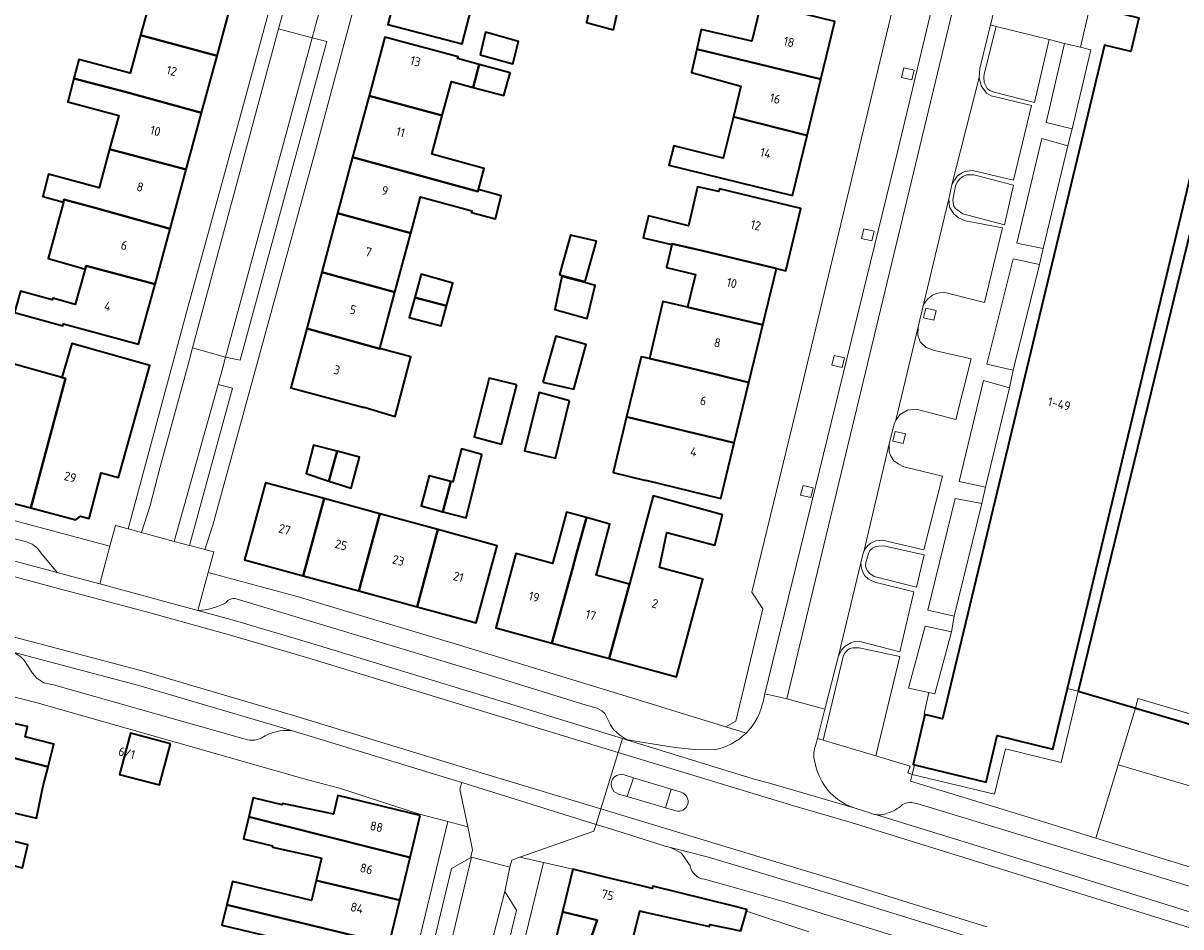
# Model space of a CAD drawing. Extents: x 151587 to 155483, y 462503 to 464608.
# Tile 182 of 236: x 153873 to 153989, y 463403 to 463493. Entities that reach past the tile are written whole.
import ezdxf
from ezdxf.enums import TextEntityAlignment as Align

# ---------------------------------------------------------------- set-up
doc = ezdxf.new("R2010")
doc.units = 0
doc.header["$LTSCALE"] = 0.5
for name, color, linetype, lineweight in [('B-RO-GK-BESCHOEIING-G', 251, 'GK-BESCHOEIING', 35), ('B-RO-GR-BEPLANTING_CULTUUR_HEESTERS-GV', 251, 'CONTINUOUS', 18), ('B-RO-GR-GROENVOORZIENING-GV', 251, 'CONTINUOUS', 18), ('B-RO-OG-BEBOUWING-GV', 6, 'CONTINUOUS', 35), ('B-RO-OG-BEBOUWING-T18', 1, 'CONTINUOUS', 18), ('B-RO-OG-TERREIN_CULTUURSCHEIDING-GV', 251, 'CONTINUOUS', 18), ('B-RO-OG-WATER_MEER-GV', 251, 'CONTINUOUS', 18), ('B-RO-OG-WATER_SLOOT-GV', 251, 'CONTINUOUS', 18), ('B-RO-VH-VERHARDING_ASFALT-GV', 251, 'CONTINUOUS', 18), ('B-RO-VH-VERHARDING_BETON-GV', 251, 'CONTINUOUS', 18), ('B-RO-VH-VERHARDING_BETONSTRAATSTEEN-GV', 251, 'CONTINUOUS', 18), ('B-RO-VH-VERHARDING_STRAATBAKSTEEN-GV', 251, 'CONTINUOUS', 18), ('B-RO-VH-VERHARDING_TEGEL-GV', 251, 'CONTINUOUS', 18)]:
    doc.layers.add(name, color=color, linetype=linetype, lineweight=lineweight)
doc.styles.add('NLCS-ISO-M200-T18', font='NLCS-ISO.ttf', dxfattribs={"height": 0.36})
doc.linetypes.add('GK-BESCHOEIING', pattern='A,30,-5,[1,NLCS.SHX,S=1,R=0,X=0,Y=0],-5', length=40)

msp = doc.modelspace()

# ---------------------------------------------------------------- linework, layer by layer
at = {"layer": 'B-RO-GK-BESCHOEIING-G', "flags": 128}
for points in [[(154000.1, 463475.734), (153991.401, 463477.848), (153978.816, 463426.289)], [(153978.816, 463426.289), (154000, 463420.027)]]:
    msp.add_lwpolyline(points, dxfattribs=at)
at = {"layer": 'B-RO-GR-BEPLANTING_CULTUUR_HEESTERS-GV', "flags": 128}
for points in [[(153975.892, 463491.654), (153970.593, 463492.967), (153969.361, 463488.188), (153969.332, 463487.925), (153969.385, 463487.353), (153969.689, 463486.753), (153969.942, 463486.553), (153970.391, 463486.383), (153974.427, 463485.338)], [(153979.047, 463490.872), (153977.446, 463491.269), (153975.586, 463483.333), (153978.211, 463482.701), (153980.067, 463490.619)], [(153975.307, 463470.701), (153977.77, 463480.992), (153975.171, 463481.73), (153972.655, 463471.223)], [(153966.948, 463477.688), (153966.675, 463477.349), (153966.503, 463476.975), (153966.224, 463475.537), (153966.33, 463474.903), (153966.525, 463474.657), (153967.222, 463474.155), (153971.421, 463473.064), (153972.321, 463477.03), (153968.353, 463478.076), (153967.603, 463478.064), (153967.231, 463477.925)], [(153972.286, 463458.491), (153974.942, 463469.095), (153972.301, 463469.661), (153969.653, 463459.093)], [(153969.502, 463446.74), (153971.904, 463456.722), (153969.301, 463457.447), (153966.859, 463447.298)], [(153966.367, 463433.787), (153969.136, 463445.112), (153966.479, 463445.611), (153963.741, 463434.417)], [(153957.545, 463438.589), (153957.66, 463438.346), (153957.897, 463438.066), (153958.347, 463437.793), (153962.589, 463436.725), (153963.363, 463439.962), (153959.27, 463440.855), (153958.791, 463440.835), (153958.429, 463440.756), (153958.169, 463440.61), (153957.894, 463440.372), (153957.755, 463440.078), (153957.489, 463439.194), (153957.482, 463438.871)], [(153966.104, 463432.229), (153963.457, 463432.785), (153961.782, 463426.588), (153963.824, 463426.129), (153964.419, 463425.995)], [(153958.49, 463419.79), (153960.924, 463429.747), (153956.841, 463430.613), (153956.212, 463430.64), (153955.894, 463430.544), (153955.649, 463430.397), (153955.373, 463430.061), (153955.215, 463429.759), (153953.215, 463421.36)], [(153980.588, 463411.541), (153982.836, 463418.893), (153984.577, 463424.586), (153978.816, 463426.289), (153977.097, 463419.133), (153971.514, 463420.495), (153970.405, 463415.926), (153962.155, 463417.923), (153961.985, 463417.24), (153975.781, 463413.021)], [(153962.397, 463418.893), (153962.155, 463417.923), (153970.405, 463415.926), (153971.514, 463420.495), (153977.097, 463419.133), (153978.816, 463426.289), (153977.741, 463426.547), (153976.281, 463420.471), (153970.696, 463421.833), (153969.562, 463417.159)]]:
    msp.add_lwpolyline(points, close=True, dxfattribs=at)
at = {"layer": 'B-RO-GR-GROENVOORZIENING-GV', "flags": 128}
for points in [[(153961.323, 463488.821), (153961.081, 463487.847), (153962.12, 463487.618), (153962.354, 463488.587)], [(153957.316, 463472.647), (153957.074, 463471.673), (153958.113, 463471.444), (153958.347, 463472.413)], [(153963.537, 463464.701), (153963.295, 463463.727), (153964.334, 463463.498), (153964.568, 463464.467)], [(153954.321, 463459.964), (153954.079, 463458.99), (153955.118, 463458.761), (153955.352, 463459.73)], [(153960.448, 463452.328), (153960.206, 463451.354), (153961.245, 463451.125), (153961.479, 463452.094)], [(153951.2, 463446.923), (153950.958, 463445.949), (153951.997, 463445.72), (153952.231, 463446.689)]]:
    msp.add_lwpolyline(points, close=True, dxfattribs=at)
at = {"layer": 'B-RO-OG-BEBOUWING-GV', "flags": 128}
msp.add_lwpolyline([(153995.389, 463503.123), (153984.692, 463505.703), (153983.327, 463500), (153982.02, 463494.539), (153984.905, 463493.843), (153984.086, 463490.438), (153981.442, 463491.074), (153965.198, 463423.507), (153963.438, 463423.93), (153962.236, 463418.932), (153962.397, 463418.893), (153969.562, 463417.159), (153970.696, 463421.833), (153976.281, 463420.471), (153977.741, 463426.547), (153992.596, 463488.378)], dxfattribs=at)
for points in [[(153884.728, 463492.097), (153892.404, 463490.014), (153893.992, 463495.853), (153881.139, 463499.348), (153880.512, 463497.011), (153885.71, 463495.709)], [(153918.438, 463496.81), (153911.02, 463498.816), (153909.549, 463493.151), (153916.991, 463491.234)], [(153932.182, 463492.627), (153932.62, 463494.591), (153929.918, 463495.375), (153929.458, 463493.375)], [(153940.541, 463490.691), (153945.578, 463489.475), (153952.997, 463487.684), (153954.408, 463493.467), (153946.991, 463495.267), (153946.965, 463495.158), (153946.911, 463494.938), (153946.065, 463491.472), (153940.995, 463492.649)], [(153892.404, 463490.014), (153884.728, 463492.097), (153883.688, 463488.271), (153878.524, 463489.649), (153878.041, 463487.754), (153883.179, 463486.397), (153890.853, 463484.31)], [(153907.656, 463486.006), (153915.004, 463484.037), (153915.916, 463487.441), (153918.101, 463486.855), (153918.716, 463489.15), (153916.531, 463489.735), (153916.583, 463489.929), (153909.235, 463491.898)], [(153918.795, 463490.114), (153922.065, 463489.228), (153922.657, 463491.448), (153919.344, 463492.388)], [(153952.997, 463487.684), (153945.578, 463489.475), (153940.541, 463490.691), (153939.996, 463488.341), (153944.966, 463486.967), (153944.219, 463483.905), (153951.617, 463482.03)], [(153918.716, 463489.15), (153918.101, 463486.855), (153921.195, 463486.026), (153921.81, 463488.32)], [(153889.3, 463478.596), (153890.853, 463484.31), (153883.179, 463486.397), (153878.041, 463487.754), (153877.442, 463485.406), (153882.539, 463484.043), (153881.617, 463480.652)], [(153907.656, 463486.006), (153906.003, 463479.837), (153918.57, 463476.409), (153918.624, 463476.605), (153919.197, 463478.707), (153914.089, 463480.114), (153913.962, 463480.148), (153915.004, 463484.037)], [(153951.617, 463482.03), (153944.219, 463483.905), (153943.204, 463479.748), (153938.253, 463481.002), (153937.748, 463479.054), (153950.145, 463476.001)], [(153889.3, 463478.596), (153881.617, 463480.652), (153880.561, 463476.771), (153875.474, 463478.131), (153874.906, 463475.915), (153876.987, 463475.347), (153877.034, 463475.6), (153880.023, 463474.791), (153887.688, 463472.669)], [(153906.003, 463479.837), (153904.496, 463474.215), (153911.838, 463472.221), (153912.812, 463475.856), (153913.061, 463475.79), (153917.953, 463474.464), (153917.925, 463474.302), (153920.331, 463473.653), (153920.926, 463475.977), (153918.624, 463476.605), (153918.57, 463476.409)], [(153938.047, 463471.084), (153938.067, 463471.165), (153940.997, 463470.469), (153948.524, 463468.681), (153949.467, 463468.453), (153950.974, 463474.686), (153942.821, 463476.657), (153942.756, 463476.389), (153940.621, 463476.876), (153939.702, 463472.957), (153935.702, 463473.958), (153935.188, 463471.877), (153935.161, 463471.769)], [(153886.177, 463467.11), (153887.688, 463472.669), (153880.023, 463474.791), (153877.034, 463475.6), (153876.987, 463475.347), (153875.472, 463469.672), (153878.405, 463468.84), (153879.173, 463468.622), (153879.268, 463468.956)], [(153911.838, 463472.221), (153904.496, 463474.215), (153902.911, 463468.297), (153910.256, 463466.32)], [(153929.34, 463467.387), (153930.462, 463471.417), (153927.881, 463472.036), (153926.772, 463468.063), (153927.039, 463467.992)], [(153939.624, 463464.791), (153947.154, 463463.017), (153948.524, 463468.681), (153940.997, 463470.469), (153938.067, 463471.165), (153938.047, 463471.084), (153937.49, 463468.782), (153940.418, 463468.073)], [(153879.173, 463468.622), (153878.167, 463465.075), (153875.907, 463465.704), (153875.857, 463465.522), (153872.668, 463466.41), (153872.069, 463464.259), (153872.207, 463464.221), (153876.937, 463462.923), (153876.992, 463463.126), (153884.536, 463461.075), (153886.177, 463467.11), (153879.268, 463468.956)], [(153910.256, 463466.32), (153902.911, 463468.297), (153901.398, 463462.653), (153908.726, 463460.608), (153908.739, 463460.657)], [(153915.441, 463464.924), (153916.051, 463467.215), (153912.892, 463468.096), (153912.25, 463465.783)], [(153929.306, 463467.267), (153927.015, 463467.887), (153926.285, 463464.577), (153929.528, 463463.657), (153930.34, 463466.981)], [(153912.25, 463465.783), (153911.692, 463463.776), (153914.906, 463462.917), (153915.441, 463464.924)], [(153945.761, 463457.256), (153947.154, 463463.017), (153939.624, 463464.791), (153937.127, 463465.378), (153935.78, 463459.644), (153938.239, 463459.066), (153940.603, 463458.511)], [(153901.398, 463462.653), (153899.805, 463456.708), (153907.153, 463454.739), (153907.163, 463454.775), (153910.258, 463453.828), (153911.854, 463459.827), (153908.739, 463460.657), (153908.726, 463460.608)], [(153873.709, 463444.661), (153878.239, 463443.481), (153878.684, 463443.836), (153879.558, 463443.602), (153880.789, 463448.194), (153881.041, 463448.126), (153882.527, 463447.721), (153885.664, 463458.963), (153877.827, 463461.154), (153876.826, 463457.749), (153877.199, 463457.644)], [(153925.088, 463457.272), (153928.198, 463456.567), (153929.455, 463461.059), (153926.383, 463461.885)], [(153867.861, 463446.185), (153873.709, 463444.661), (153877.199, 463457.644), (153876.826, 463457.749), (153871.325, 463459.294)], [(153945.761, 463457.256), (153940.603, 463458.511), (153938.239, 463459.066), (153935.78, 463459.644), (153934.974, 463459.833), (153933.501, 463453.789), (153944.292, 463451.179)], [(153922.487, 463457), (153919.72, 463457.665), (153918.216, 463451.789), (153920.955, 463451.067)], [(153927.777, 463455.411), (153924.74, 463456.234), (153923.256, 463450.389), (153926.368, 463449.638)], [(153933.501, 463453.789), (153932.144, 463448.222), (153935.424, 463447.422), (153935.425, 463447.428), (153942.945, 463445.609), (153944.292, 463451.179)], [(153903.631, 463447.353), (153904.445, 463450.352), (153902.085, 463450.969), (153901.355, 463448.1)], [(153915.052, 463444.284), (153917.39, 463443.666), (153918.972, 463450.017), (153916.945, 463450.585), (153916.053, 463447.261), (153915.863, 463447.311)], [(153904.445, 463450.352), (153903.631, 463447.353), (153905.845, 463446.627), (153906.703, 463449.761)], [(153901.057, 463437.846), (153903.154, 463445.593), (153897.28, 463447.193), (153895.802, 463441.765), (153895.171, 463439.449)], [(153915.863, 463447.311), (153913.701, 463447.883), (153912.89, 463444.856), (153915.052, 463444.284)], [(153903.154, 463445.593), (153901.057, 463437.846), (153906.634, 463436.327), (153908.748, 463444.07)], [(153933.781, 463436.994), (153931.761, 463429.541), (153938.496, 463427.71), (153941.159, 463437.506), (153936.799, 463438.692), (153937.534, 463442.189), (153942.336, 463440.929), (153943.128, 463443.955), (153936.176, 463445.874)], [(153908.748, 463444.07), (153906.634, 463436.327), (153912.494, 463434.732), (153914.57, 463442.485)], [(153926.005, 463431.106), (153928.061, 463438.549), (153928.445, 463439.942), (153929.479, 463443.685), (153927.478, 463444.235), (153926.694, 463441.371), (153926.069, 463439.087), (153922.393, 463440.09), (153920.367, 463432.639)], [(153926.005, 463431.106), (153931.761, 463429.541), (153933.781, 463436.994), (153930.447, 463437.9), (153930.531, 463438.208), (153931.802, 463443.045), (153929.479, 463443.685), (153928.445, 463439.942), (153928.061, 463438.549)], [(153914.57, 463442.485), (153912.494, 463434.732), (153918.402, 463433.123), (153920.511, 463440.867)], [(153871.606, 463425.251), (153865.131, 463426.89), (153865.068, 463426.644), (153863.818, 463421.657), (153875.444, 463418.675), (153876.026, 463420.967), (153873.14, 463421.706), (153873.391, 463422.737), (153871.108, 463423.244)], [(153875.444, 463418.675), (153863.818, 463421.657), (153862.559, 463416.631), (153869.051, 463414.967), (153869.511, 463416.819), (153871.543, 463416.355), (153871.053, 463414.312), (153874.29, 463413.535), (153874.963, 463416.784)], [(153887.727, 463420.996), (153883.707, 463422.061), (153882.613, 463417.93), (153886.633, 463416.865)], [(153862.559, 463416.631), (153861.28, 463411.531), (153872.878, 463408.557), (153873.424, 463410.847), (153870.559, 463411.572), (153870.792, 463412.593), (153868.586, 463413.096), (153869.051, 463414.967)], [(153912.791, 463413.813), (153904.519, 463415.797), (153904.388, 463415.256), (153904.071, 463413.93), (153903.487, 463414.07), (153898.973, 463415.017), (153898.946, 463414.882), (153896.028, 463415.558), (153895.58, 463413.668), (153911.774, 463409.583)], [(153902.363, 463407.284), (153910.745, 463405.305), (153911.774, 463409.583), (153895.58, 463413.668), (153895.054, 463411.45), (153897.973, 463410.774), (153897.973, 463410.639), (153901.918, 463409.746), (153902.897, 463409.511)], [(153944.133, 463404.73), (153936.132, 463406.703), (153936.073, 463406.465), (153934.986, 463406.733), (153931.22, 463407.66), (153928.109, 463408.426), (153927.059, 463404.151), (153930.555, 463403.295), (153929.951, 463401.571), (153933.919, 463400.6), (153934.812, 463404.227), (153935.185, 463404.135), (153941.807, 463402.675), (153941.834, 463402.864), (153944.969, 463402.242), (153945.517, 463404.208), (153945.564, 463404.377)], [(153902.363, 463407.284), (153901.882, 463405.28), (153897.875, 463406.241), (153893.953, 463407.182), (153893.386, 463404.84), (153909.68, 463400.879), (153910.745, 463405.305)], [(153900.161, 463398.254), (153908.558, 463396.214), (153909.68, 463400.879), (153893.386, 463404.84), (153892.89, 463402.797), (153896.823, 463401.854), (153900.796, 463400.901)], [(153925.655, 463398.437), (153934.63, 463396.184), (153938.182, 463395.286), (153940.051, 463394.814), (153943.006, 463394.067), (153943.532, 463396.314), (153940.532, 463397.017), (153940.641, 463397.152), (153933.503, 463398.909), (153933.524, 463398.995), (153933.919, 463400.6), (153929.951, 463401.571), (153930.555, 463403.295), (153927.059, 463404.151)]]:
    msp.add_lwpolyline(points, close=True, dxfattribs=at)
at = {"layer": 'B-RO-OG-TERREIN_CULTUURSCHEIDING-GV', "flags": 128}
msp.add_lwpolyline([(153982.836, 463418.893), (153980.588, 463411.541), (154000, 463405.567), (154004.016, 463404.318), (154006.243, 463411.975), (154000.125, 463413.783), (154000, 463413.82), (153999.875, 463413.857)], close=True, dxfattribs=at)
at = {"layer": 'B-RO-OG-WATER_MEER-GV', "flags": 128}
for points in [[(154083.3, 463410.006), (154085.995, 463422.319), (154086.619, 463422.272), (154092.436, 463449.326), (154091.041, 463453.772), (154068.32, 463459.111), (154000.1, 463475.734), (153991.401, 463477.848), (153978.816, 463426.289), (153984.577, 463424.586), (153984.808, 463425.533), (154004.241, 463419.823), (154004.943, 463422.211), (154014.979, 463419.121), (154014.034, 463415.907), (154037.36, 463409.099), (154037.644, 463410.058), (154059.777, 463403.503), (154077.516, 463399.163), (154080.983, 463400.922), (154082.85, 463410.014)], [(154003.882, 463418.909), (154004.241, 463419.823), (153984.808, 463425.533), (153984.577, 463424.586), (154000, 463420.027)]]:
    msp.add_lwpolyline(points, close=True, dxfattribs=at)
at = {"layer": 'B-RO-OG-WATER_SLOOT-GV', "flags": 128}
msp.add_lwpolyline([(154007.333, 463415.721), (154003.223, 463416.965), (154003.882, 463418.909), (154000, 463420.027), (153984.577, 463424.586), (153982.836, 463418.893), (153999.875, 463413.857), (154000, 463413.82), (154000.125, 463413.783), (154006.243, 463411.975)], close=True, dxfattribs=at)
at = {"layer": 'B-RO-VH-VERHARDING_ASFALT-GV', "flags": 128}
for points in [[(153965.377, 463500), (153960.704, 463480.513), (153947.381, 463426.017), (153948.589, 463425.755), (153949.562, 463425.497), (153967.536, 463500.124)], [(153967.536, 463500.124), (153949.562, 463425.497), (153953.391, 463424.484), (153954.76, 463429.828), (153957.017, 463439.159), (153957.285, 463440.258), (153957.289, 463440.266), (153959.856, 463451.097), (153960.339, 463453.058), (153960.509, 463453.466), (153962.77, 463462.842), (153963.288, 463465.062), (153965.84, 463475.684), (153966.136, 463477.075), (153968.891, 463487.835), (153968.938, 463488.735), (153970.012, 463493.12), (153970.834, 463496.475)], [(153852.746, 463435.163), (153855.193, 463434.582), (153859.798, 463433.911), (153867.682, 463432.702), (153869.78, 463432.302), (153884.976, 463428.271), (153900.291, 463423.759), (153918.909, 463418.097), (153930.907, 463414.464), (153932.644, 463420.131), (153920.664, 463423.773), (153901.62, 463429.577), (153893.753, 463431.906), (153885.193, 463434.284), (153875.967, 463436.719), (153826.918, 463449.937), (153817.659, 463452.454)], [(153826.918, 463449.937), (153875.967, 463436.719), (153885.193, 463434.284), (153893.753, 463431.906), (153901.62, 463429.577), (153920.664, 463423.773), (153932.644, 463420.131), (153933.074, 463421.532), (153921.104, 463425.204), (153902.149, 463430.986), (153894.144, 463433.355), (153890.467, 463434.354), (153880.624, 463437.029), (153877.84, 463437.786), (153876.353, 463438.168), (153844.762, 463446.639)], [(153958.099, 463414.001), (153956.445, 463414.552), (153951.033, 463416.106), (153947.824, 463417.03), (153946.202, 463417.497), (153933.48, 463421.408), (153933.074, 463421.532), (153932.644, 463420.131), (153947.408, 463415.642), (153950.602, 463414.671), (153956.029, 463413.111), (153991.456, 463402.106), (154015.336, 463394.884), (154060.767, 463380.884), (154072.7, 463377.008), (154084.251, 463373.257), (154088.918, 463371.493), (154091.789, 463370.084), (154095.282, 463368.679), (154097.887, 463367.844)], [(153991.456, 463402.106), (153956.029, 463413.111), (153950.602, 463414.671), (153947.408, 463415.642), (153932.644, 463420.131), (153930.907, 463414.464), (153945.711, 463409.982), (153948.9, 463409.017), (153954.118, 463407.439), (153963.793, 463404.448), (153969.647, 463402.617)], [(153933.238, 463417.879), (153934.191, 463417.589), (153937.962, 463416.439), (153938.982, 463416.128)], [(153938.433, 463414.267), (153937.386, 463414.575), (153933.551, 463415.701), (153932.677, 463415.958)], [(153969.647, 463402.617), (153963.793, 463404.448), (153954.118, 463407.439), (153948.9, 463409.017), (153945.711, 463409.982), (153930.907, 463414.464), (153930.431, 463412.914), (153932.415, 463412.293), (153935.984, 463411.175), (153937.379, 463410.738), (153937.9, 463410.604), (153941.576, 463409.639), (153945.278, 463408.537), (153948.469, 463407.577), (153953.713, 463405.995), (153963.456, 463402.986), (153969.3, 463401.155)], [(154089.45, 463372.9), (154084.356, 463374.799), (154073.14, 463378.444), (154061.216, 463382.315), (154042.105, 463388.194), (154041.279, 463388.449), (154037.224, 463389.7), (154037.218, 463389.704), (154015.678, 463396.346), (154000.462, 463400.954), (154000.303, 463400.998), (154000, 463401.089), (153996.227, 463402.23), (153996.223, 463402.233), (153991.82, 463403.564), (153975.82, 463408.537), (153958.46, 463413.89)]]:
    msp.add_lwpolyline(points, dxfattribs=at)
msp.add_lwpolyline([(153871.608, 463430.289), (153871.796, 463430.225), (153884.553, 463426.831), (153899.868, 463422.319), (153916.975, 463417.127), (153930.431, 463412.914), (153930.907, 463414.464), (153918.909, 463418.097), (153900.291, 463423.759), (153884.976, 463428.271), (153869.78, 463432.302), (153867.682, 463432.702), (153859.798, 463433.911), (153855.193, 463434.582), (153852.746, 463435.163), (153852.362, 463433.148), (153854.703, 463432.726), (153859.522, 463432.047), (153859.716, 463432.02), (153866.202, 463431.214), (153866.21, 463431.213), (153869.597, 463430.792)], close=True, dxfattribs=at)
at = {"layer": 'B-RO-VH-VERHARDING_ASFALT-GV'}
for points in [[(153932.677, 463415.958, -1.0031581), (153933.238, 463417.879)], [(153938.982, 463416.128, -0.9882499), (153938.433, 463414.267)], [(153958.46, 463413.89, -0.0519765), (153958.099, 463414.001)]]:
    msp.add_lwpolyline(points, format="xyb", dxfattribs=at)
at = {"layer": 'B-RO-VH-VERHARDING_BETON-GV', "flags": 128}
msp.add_lwpolyline([(153903.209, 463496.426), (153899.825, 463497.315), (153899.354, 463495.579), (153899.044, 463494.437), (153898.583, 463492.733), (153901.957, 463491.824), (153902.426, 463493.548), (153902.736, 463494.688)], close=True, dxfattribs=at)
at = {"layer": 'B-RO-VH-VERHARDING_BETONSTRAATSTEEN-GV', "flags": 128}
for points in [[(153970.593, 463492.967), (153975.892, 463491.654), (153977.446, 463491.269), (153979.047, 463490.872), (153979.838, 463494.317), (153978.161, 463494.725), (153970.834, 463496.475), (153970.012, 463493.12)], [(153901.957, 463491.824), (153893.257, 463459.782), (153894.727, 463459.477), (153903.424, 463491.467)], [(153966.136, 463477.075), (153966.398, 463477.552), (153966.68, 463477.941), (153967.098, 463478.248), (153967.442, 463478.412), (153968.195, 463478.508), (153972.311, 463477.544), (153974.114, 463485.049), (153970.074, 463486.009), (153969.612, 463486.257), (153969.09, 463486.996), (153968.891, 463487.835)], [(153965.84, 463475.684), (153963.288, 463465.062), (153963.678, 463465.587), (153964.202, 463465.996), (153964.559, 463466.173), (153965.309, 463466.304), (153969.407, 463465.284), (153971.221, 463472.745), (153967.492, 463473.447), (153966.804, 463473.754), (153966.332, 463474.148), (153965.909, 463474.848)], [(153962.77, 463462.842), (153960.509, 463453.466), (153960.96, 463454.027), (153961.688, 463454.455), (153962.553, 463454.56), (153966.538, 463453.535), (153968.066, 463459.622), (153964.381, 463460.439), (153963.561, 463460.747), (153962.961, 463461.308), (153962.723, 463462.003)], [(153892.521, 463457.051), (153888.091, 463441.293), (153889.649, 463440.887), (153893.968, 463456.677)], [(153959.856, 463451.097), (153957.289, 463440.266), (153957.433, 463440.552), (153957.706, 463440.89), (153957.997, 463441.132), (153958.504, 463441.37), (153959.18, 463441.436), (153963.331, 463440.448), (153965.206, 463447.843), (153961.305, 463448.779), (153960.799, 463449.046), (153960.308, 463449.382), (153960.014, 463449.854), (153959.842, 463450.307)], [(153957.017, 463439.159), (153954.76, 463429.828), (153955.1, 463430.462), (153955.429, 463430.775), (153955.995, 463431.124), (153956.31, 463431.229), (153956.893, 463431.248), (153960.922, 463430.225), (153962.33, 463436.235), (153958.537, 463437.166), (153958.1, 463437.341), (153957.744, 463437.547), (153957.393, 463437.861), (153957.197, 463438.203), (153957.057, 463438.615)], [(153910.953, 463380.448), (153914.291, 463394.377), (153917.936, 463409.636), (153915.94, 463408.472), (153909.285, 463380.858)], [(153921.291, 463406.186), (153919.922, 463400.862), (153917.776, 463392.164), (153914.691, 463379.528), (153916.376, 463379.113), (153922.459, 463404.305)]]:
    msp.add_lwpolyline(points, close=True, dxfattribs=at)
for points in [[(153899.868, 463422.319), (153884.553, 463426.831), (153871.796, 463430.225)], [(153873.013, 463429.416), (153873.869, 463428.082), (153874.302, 463427.564), (153875.034, 463427.127), (153875.982, 463426.898), (153894.978, 463421.538)], [(153993.479, 463405.637), (153962.613, 463415.005)], [(153958.46, 463413.89), (153975.82, 463408.537), (153991.82, 463403.564), (153996.223, 463402.233)], [(153979.178, 463398.16), (153969.3, 463401.155), (153963.456, 463402.986), (153953.713, 463405.995), (153948.469, 463407.577), (153945.278, 463408.537), (153941.576, 463409.639), (153937.9, 463410.604), (153938.996, 463410.008), (153939.886, 463408.763)], [(153941.306, 463407.414), (153944.656, 463406.464), (153949.578, 463405.068), (153974.731, 463397.25)]]:
    msp.add_lwpolyline(points, dxfattribs=at)
at = {"layer": 'B-RO-VH-VERHARDING_BETONSTRAATSTEEN-GV'}
for points in [[(153871.796, 463430.225, -0.119377), (153873.013, 463429.416)], [(153894.978, 463421.538, 0.2268249), (153896.887, 463421.603)], [(153896.887, 463421.603, -0.1684323), (153899.868, 463422.319)], [(153961.183, 463414.898, -0.1206583), (153959.656, 463414.048)], [(153962.613, 463415.005, 0.1993359), (153961.183, 463414.898)], [(153959.656, 463414.048, -0.1688219), (153958.46, 463413.89)], [(153939.886, 463408.763, 0.3405453), (153941.306, 463407.414)]]:
    msp.add_lwpolyline(points, format="xyb", dxfattribs=at)
at = {"layer": 'B-RO-VH-VERHARDING_STRAATBAKSTEEN-GV', "flags": 128}
for points in [[(153889.946, 463460.726), (153893.257, 463459.782), (153901.957, 463491.824), (153898.583, 463492.733)], [(153893.257, 463459.782), (153889.946, 463460.726), (153889.624, 463459.536), (153889.195, 463457.951), (153886.685, 463448.778), (153885.684, 463444.905), (153884.834, 463442.189), (153888.091, 463441.293), (153892.521, 463457.051), (153892.977, 463458.743)], [(153921.291, 463406.186), (153921.793, 463408.634), (153917.936, 463409.636), (153914.291, 463394.377), (153910.953, 463380.448), (153914.691, 463379.528), (153917.776, 463392.164), (153919.922, 463400.862)]]:
    msp.add_lwpolyline(points, close=True, dxfattribs=at)
for points in [[(153873.136, 463441.293), (153848.333, 463447.792)], [(153844.762, 463446.639), (153876.353, 463438.168), (153874.707, 463440.144)], [(153934.386, 463421.271), (153933.478, 463421.418), (153932.798, 463421.883), (153932.196, 463422.437), (153931.881, 463422.892), (153931.317, 463424.039), (153931.02, 463424.292), (153930.558, 463424.567), (153929.435, 463424.866), (153919.397, 463427.975), (153894.327, 463435.551)], [(153890.467, 463434.354), (153894.144, 463433.355), (153902.149, 463430.986), (153921.104, 463425.204), (153933.074, 463421.532), (153933.48, 463421.408), (153946.202, 463417.497), (153947.824, 463417.03), (153951.033, 463416.106), (153956.445, 463414.552)], [(153952.482, 463420.929), (153952.637, 463421.533), (153953.391, 463424.484), (153949.562, 463425.497), (153948.589, 463425.755), (153947.381, 463426.017), (153947.218, 463425.352)], [(153942.293, 463420.398), (153940.329, 463420.423), (153938.361, 463420.628), (153934.386, 463421.271)], [(153932.677, 463415.958), (153933.551, 463415.701), (153934.191, 463417.589), (153933.238, 463417.879)], [(153938.982, 463416.128), (153937.962, 463416.439), (153937.386, 463414.575)], [(153937.386, 463414.575), (153938.433, 463414.267)]]:
    msp.add_lwpolyline(points, dxfattribs=at)
at = {"layer": 'B-RO-VH-VERHARDING_STRAATBAKSTEEN-GV'}
for points in [[(153874.707, 463440.144, 0.2169376), (153873.136, 463441.293)], [(153894.327, 463435.551, 0.2986022), (153893.272, 463435.146)], [(153893.272, 463435.146, -0.1063189), (153890.467, 463434.354)], [(153947.218, 463425.352, -0.1548162), (153945.479, 463422.065)], [(153945.479, 463422.065, -0.1497718), (153942.293, 463420.398)], [(153952.374, 463419.192, -0.1520071), (153952.482, 463420.929)], [(153953.28, 463416.903, -0.0847851), (153952.374, 463419.192)], [(153933.238, 463417.879, 1.0031581), (153932.677, 463415.958)], [(153956.445, 463414.552, -0.1798302), (153953.28, 463416.903)], [(153938.433, 463414.267, 0.9882499), (153938.982, 463416.128)]]:
    msp.add_lwpolyline(points, format="xyb", dxfattribs=at)
at = {"layer": 'B-RO-VH-VERHARDING_TEGEL-GV', "flags": 128}
for points in [[(153907.442, 463531.774), (153899.087, 463500), (153894.556, 463483.309), (153889.388, 463464.544), (153883.499, 463442.556), (153884.834, 463442.189), (153885.684, 463444.905), (153886.685, 463448.778), (153889.195, 463457.951), (153889.624, 463459.536), (153889.946, 463460.726), (153898.583, 463492.733), (153899.044, 463494.437), (153899.354, 463495.579), (153899.825, 463497.315)], [(153947.218, 463425.352), (153947.381, 463426.017), (153960.704, 463480.513), (153965.377, 463500), (153965.691, 463501.308), (153966.344, 463505.213), (153966.551, 463507.12), (153966.507, 463508.012)], [(153962.757, 463505.834), (153961.438, 463500), (153950.408, 463454.059), (153946.069, 463436.224), (153947.183, 463434.526), (153944.457, 463423.256), (153943.46, 463422.688), (153945.479, 463422.065)], [(153902.426, 463493.548), (153901.957, 463491.824), (153903.424, 463491.467), (153894.727, 463459.477), (153893.257, 463459.782), (153892.977, 463458.743), (153892.521, 463457.051), (153893.968, 463456.677), (153889.649, 463440.887), (153889.654, 463440.886), (153891.187, 463440.486), (153891.946, 463442.822), (153891.979, 463442.941), (153902.38, 463480.888), (153907.503, 463500)], [(153874.707, 463440.144), (153876.353, 463438.168), (153877.84, 463437.786), (153880.624, 463437.029), (153881.655, 463440.821), (153856.735, 463447.488), (153840.931, 463451.782), (153833.699, 463453.709), (153831.551, 463454.35), (153832.307, 463451.346), (153832.023, 463450.684), (153834.511, 463449.622), (153834.831, 463449.479), (153834.853, 463449.469), (153834.893, 463449.452), (153835.126, 463449.352), (153844.762, 463446.639)], [(153848.333, 463447.792), (153873.136, 463441.293)], [(153945.479, 463422.065), (153943.46, 463422.688), (153939.316, 463423.963), (153935.512, 463425.133), (153916.739, 463430.907), (153900.426, 463435.76), (153891.503, 463438.168), (153890.467, 463434.354)], [(153894.327, 463435.551), (153919.397, 463427.975), (153929.435, 463424.866), (153930.558, 463424.567), (153931.02, 463424.292), (153931.317, 463424.039), (153931.881, 463422.892), (153932.196, 463422.437), (153932.798, 463421.883), (153933.478, 463421.418), (153934.386, 463421.271), (153938.361, 463420.628), (153940.329, 463420.423), (153942.293, 463420.398)], [(153871.796, 463430.225), (153871.608, 463430.289), (153869.597, 463430.792), (153866.21, 463431.213), (153866.202, 463431.214), (153861.83, 463427.495), (153865.068, 463426.644), (153865.131, 463426.89), (153865.269, 463427.431), (153871.747, 463425.759), (153871.749, 463425.767), (153874.208, 463425.124), (153874.588, 463425.025), (153901.621, 463417.363), (153904.695, 463416.533), (153912.723, 463413.925), (153915.559, 463413.191), (153917.555, 463412.677), (153916.76, 463416.44), (153916.975, 463417.127), (153899.868, 463422.319)], [(153894.978, 463421.538), (153875.982, 463426.898), (153875.034, 463427.127), (153874.302, 463427.564), (153873.869, 463428.082), (153873.013, 463429.416)], [(154085.904, 463378.883), (154074.411, 463382.591), (154073.755, 463382.803), (154063.213, 463386.111), (154042.538, 463392.455), (154038.604, 463393.662), (154006.032, 463403.69), (154004.016, 463404.318), (154000, 463405.567), (153980.588, 463411.541), (153975.781, 463413.021), (153961.985, 463417.24), (153962.155, 463417.923), (153961.731, 463418.097), (153961.936, 463418.764), (153958.49, 463419.79), (153953.215, 463421.36), (153952.637, 463421.533), (153952.482, 463420.929)], [(153962.613, 463415.005), (153993.479, 463405.637)], [(153956.445, 463414.552), (153958.099, 463414.001)], [(153917.555, 463412.677), (153915.559, 463413.191), (153891.755, 463314.458), (153885.581, 463288.455), (153883.518, 463279.982), (153881.412, 463271.33), (153878.679, 463259.822), (153876.41, 463250.859), (153871.269, 463228.989), (153866.229, 463207.955), (153863.636, 463196.911), (153863.007, 463194.173), (153864.246, 463193.309)], [(153872.793, 463228.086), (153873.036, 463229.168), (153877.708, 463249.994), (153883.826, 463275.12), (153884.1, 463276.255), (153884.651, 463278.541), (153884.913, 463279.626), (153895.96, 463325.439), (153896.245, 463326.625), (153896.829, 463329.028), (153897.09, 463330.095), (153897.09, 463330.097), (153900.401, 463343.667), (153905.363, 463364.641), (153908.196, 463376.355), (153908.454, 463377.421), (153909.017, 463379.748), (153909.285, 463380.858), (153915.94, 463408.472), (153917.936, 463409.636), (153917.868, 463409.653), (153918.048, 463410.347), (153917.555, 463412.677)], [(153939.886, 463408.763), (153938.996, 463410.008), (153937.9, 463410.604), (153937.379, 463410.738), (153935.984, 463411.175), (153932.415, 463412.293), (153930.431, 463412.914), (153930.216, 463412.227), (153922.782, 463409.612), (153925.153, 463409.084), (153928.109, 463408.426), (153931.22, 463407.66), (153934.986, 463406.733), (153936.073, 463406.465), (153936.132, 463406.703), (153944.133, 463404.73), (153945.564, 463404.377), (153945.517, 463404.208), (153951.767, 463402.126)], [(153906.432, 463332.481), (153925.153, 463409.084), (153922.782, 463409.612), (153921.973, 463409.327), (153921.793, 463408.634), (153921.291, 463406.186), (153922.459, 463404.305), (153916.376, 463379.113)], [(153974.731, 463397.25), (153949.578, 463405.068), (153944.656, 463406.464), (153941.306, 463407.414)]]:
    msp.add_lwpolyline(points, dxfattribs=at)
for points in [[(153958.49, 463419.79), (153961.936, 463418.764), (153961.731, 463418.097), (153962.155, 463417.923), (153962.397, 463418.893), (153962.236, 463418.932), (153963.438, 463423.93), (153963.348, 463423.963), (153963.398, 463424.168), (153963.824, 463426.129), (153961.782, 463426.588), (153963.457, 463432.785), (153966.104, 463432.229), (153966.367, 463433.787), (153963.741, 463434.417), (153966.479, 463445.611), (153969.136, 463445.112), (153969.502, 463446.74), (153966.859, 463447.298), (153969.301, 463457.447), (153971.904, 463456.722), (153972.286, 463458.491), (153969.653, 463459.093), (153972.301, 463469.661), (153974.942, 463469.095), (153975.307, 463470.701), (153972.655, 463471.223), (153975.171, 463481.73), (153977.77, 463480.992), (153978.211, 463482.701), (153975.586, 463483.333), (153977.446, 463491.269), (153975.892, 463491.654), (153974.427, 463485.338), (153970.391, 463486.383), (153969.942, 463486.553), (153969.689, 463486.753), (153969.385, 463487.353), (153969.332, 463487.925), (153969.361, 463488.188), (153970.593, 463492.967), (153970.012, 463493.12), (153968.938, 463488.735), (153968.891, 463487.835), (153969.09, 463486.996), (153969.612, 463486.257), (153970.074, 463486.009), (153974.114, 463485.049), (153972.311, 463477.544), (153968.195, 463478.508), (153967.442, 463478.412), (153967.098, 463478.248), (153966.68, 463477.941), (153966.398, 463477.552), (153966.136, 463477.075), (153965.84, 463475.684), (153965.909, 463474.848), (153966.332, 463474.148), (153966.804, 463473.754), (153967.492, 463473.447), (153971.221, 463472.745), (153969.407, 463465.284), (153965.309, 463466.304), (153964.559, 463466.173), (153964.202, 463465.996), (153963.678, 463465.587), (153963.288, 463465.062), (153962.77, 463462.842), (153962.723, 463462.003), (153962.961, 463461.308), (153963.561, 463460.747), (153964.381, 463460.439), (153968.066, 463459.622), (153966.538, 463453.535), (153962.553, 463454.56), (153961.688, 463454.455), (153960.96, 463454.027), (153960.509, 463453.466), (153960.339, 463453.058), (153959.856, 463451.097), (153959.842, 463450.307), (153960.014, 463449.854), (153960.308, 463449.382), (153960.799, 463449.046), (153961.305, 463448.779), (153965.206, 463447.843), (153963.331, 463440.448), (153959.18, 463441.436), (153958.504, 463441.37), (153957.997, 463441.132), (153957.706, 463440.89), (153957.433, 463440.552), (153957.289, 463440.266), (153957.285, 463440.258), (153957.017, 463439.159), (153957.057, 463438.615), (153957.197, 463438.203), (153957.393, 463437.861), (153957.744, 463437.547), (153958.1, 463437.341), (153958.537, 463437.166), (153962.33, 463436.235), (153960.922, 463430.225), (153956.893, 463431.248), (153956.31, 463431.229), (153955.995, 463431.124), (153955.429, 463430.775), (153955.1, 463430.462), (153954.76, 463429.828), (153953.391, 463424.484), (153952.637, 463421.533), (153953.215, 463421.36), (153955.215, 463429.759), (153955.373, 463430.061), (153955.649, 463430.397), (153955.894, 463430.544), (153956.212, 463430.64), (153956.841, 463430.613), (153960.924, 463429.747)], [(153961.323, 463488.821), (153962.354, 463488.587), (153962.12, 463487.618), (153961.081, 463487.847)], [(153966.948, 463477.688), (153967.231, 463477.925), (153967.603, 463478.064), (153968.353, 463478.076), (153972.321, 463477.03), (153971.421, 463473.064), (153967.222, 463474.155), (153966.525, 463474.657), (153966.33, 463474.903), (153966.224, 463475.537), (153966.503, 463476.975), (153966.675, 463477.349)], [(153957.316, 463472.647), (153958.347, 463472.413), (153958.113, 463471.444), (153957.074, 463471.673)], [(153963.537, 463464.701), (153964.568, 463464.467), (153964.334, 463463.498), (153963.295, 463463.727)], [(153954.321, 463459.964), (153955.352, 463459.73), (153955.118, 463458.761), (153954.079, 463458.99)], [(153960.448, 463452.328), (153961.479, 463452.094), (153961.245, 463451.125), (153960.206, 463451.354)], [(153951.2, 463446.923), (153952.231, 463446.689), (153951.997, 463445.72), (153950.958, 463445.949)], [(153891.187, 463440.486), (153889.654, 463440.886), (153889.649, 463440.887), (153888.091, 463441.293), (153884.834, 463442.189), (153883.499, 463442.556), (153883.497, 463442.546), (153882.217, 463442.889), (153881.655, 463440.821), (153880.624, 463437.029), (153890.467, 463434.354), (153891.503, 463438.168), (153892.071, 463440.256)], [(153957.545, 463438.589), (153957.482, 463438.871), (153957.489, 463439.194), (153957.755, 463440.078), (153957.894, 463440.372), (153958.169, 463440.61), (153958.429, 463440.756), (153958.791, 463440.835), (153959.27, 463440.855), (153963.363, 463439.962), (153962.589, 463436.725), (153958.347, 463437.793), (153957.897, 463438.066), (153957.66, 463438.346)], [(153930.431, 463412.914), (153916.975, 463417.127), (153916.76, 463416.44), (153917.555, 463412.677), (153918.048, 463410.347), (153917.868, 463409.653), (153917.936, 463409.636), (153921.793, 463408.634), (153921.973, 463409.327), (153922.782, 463409.612), (153930.216, 463412.227)], [(153937.962, 463416.439), (153934.191, 463417.589), (153933.551, 463415.701), (153937.386, 463414.575)]]:
    msp.add_lwpolyline(points, close=True, dxfattribs=at)
at = {"layer": 'B-RO-VH-VERHARDING_TEGEL-GV'}
for points in [[(153873.136, 463441.293, -0.2169376), (153874.707, 463440.144)], [(153893.272, 463435.146, -0.2986022), (153894.327, 463435.551)], [(153890.467, 463434.354, 0.1063189), (153893.272, 463435.146)], [(153873.013, 463429.416, 0.119377), (153871.796, 463430.225)], [(153945.479, 463422.065, 0.1548162), (153947.218, 463425.352)], [(153896.887, 463421.603, -0.2268249), (153894.978, 463421.538)], [(153899.868, 463422.319, 0.1684323), (153896.887, 463421.603)], [(153942.293, 463420.398, 0.1497718), (153945.479, 463422.065)], [(153952.482, 463420.929, 0.1520071), (153952.374, 463419.192)], [(153952.374, 463419.192, 0.0847851), (153953.28, 463416.903)], [(153953.28, 463416.903, 0.1798302), (153956.445, 463414.552)], [(153959.656, 463414.048, 0.1206583), (153961.183, 463414.898)], [(153961.183, 463414.898, -0.1993359), (153962.613, 463415.005)], [(153958.099, 463414.001, 0.0519765), (153958.46, 463413.89)], [(153958.46, 463413.89, 0.1688219), (153959.656, 463414.048)], [(153941.306, 463407.414, -0.3405453), (153939.886, 463408.763)]]:
    msp.add_lwpolyline(points, format="xyb", dxfattribs=at)

# ---------------------------------------------------------------- texts
at = {"layer": 'B-RO-OG-BEBOUWING-T18', "style": 'NLCS-ISO-M200-T18'}
for s, rotation, p in [('18', 346.3, (153949.789, 463491.409)), ('13', 345, (153912.318, 463489.469)), ('12', 344.8, (153887.85, 463488.512)), ('16', 346.3, (153948.401, 463485.723)), ('10', 344.8, (153886.212, 463482.484)), ('11', 345, (153910.819, 463482.355)), ('14', 346.3, (153947.446, 463480.26)), ('8', 344.8, (153884.683, 463476.862)), ('9', 345, (153909.247, 463476.491)), ('12', 346.4, (153946.456, 463473.02)), ('6', 344.8, (153883.09, 463471.004)), ('7', 345, (153907.6, 463470.342)), ('10', 346.4, (153944.055, 463467.219)), ('4', 344.8, (153881.429, 463464.894)), ('5', 345, (153906.045, 463464.541)), ('8', 346.4, (153942.606, 463461.226)), ('3', 345, (153904.427, 463458.503)), ('6', 346.4, (153941.199, 463455.409)), ('1-49', 346.5, (153976.907, 463455.098)), ('4', 346.4, (153940.235, 463450.299)), ('29', 345.4, (153877.665, 463447.764)), ('27', 344.8, (153899.184, 463442.502)), ('25', 344.8, (153904.85, 463440.959)), ('23', 344.8, (153910.596, 463439.394)), ('21', 344.8, (153916.622, 463437.753)), ('19', 344.8, (153924.219, 463435.737)), ('2', 344.8, (153936.351, 463435.066)), ('17', 344.8, (153929.91, 463433.901)), ('6/1', 345.2, (153883.346, 463420.076)), ('88', 346.5, (153908.405, 463412.681)), ('86', 346.5, (153907.389, 463408.456)), ('75', 346.2, (153931.591, 463405.833)), ('84', 346.5, (153906.445, 463404.531))]:
    msp.add_text(s, height=0.9, rotation=rotation, dxfattribs=at).set_placement(p, align=Align.MIDDLE)

doc.saveas('drawing.dxf')
